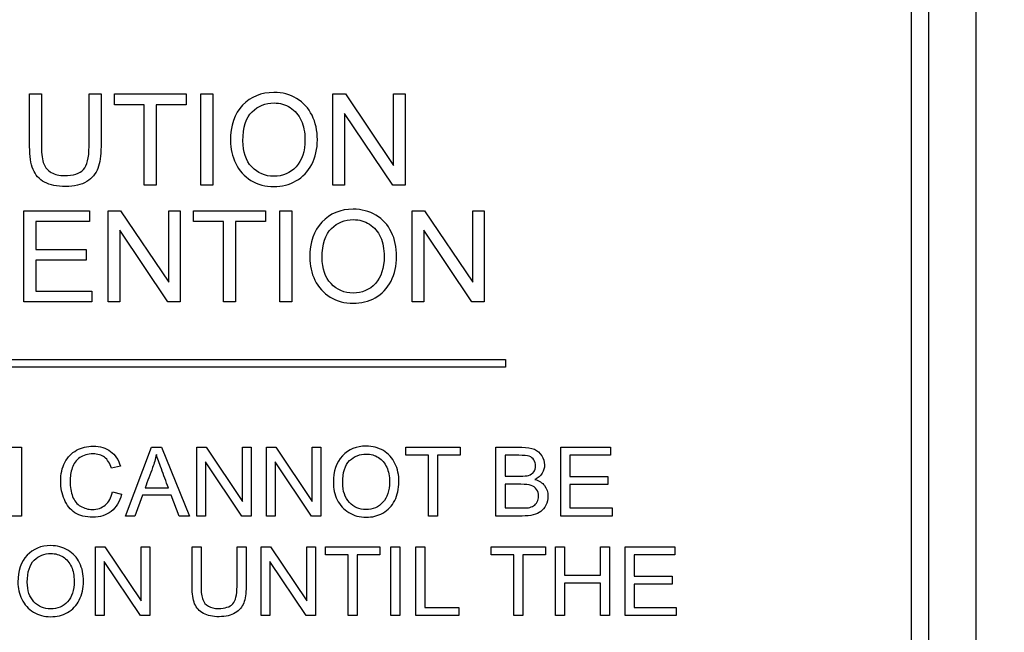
# Model space of a CAD drawing. Header units: inches. Extents: x 2 to 538, y -2 to 358.
# Tile 43 of 121: x 185.613 to 186.92, y 186.239 to 187.053. Entities that reach past the tile are written whole.
import ezdxf
from ezdxf.enums import TextEntityAlignment as Align

# ---------------------------------------------------------------- set-up
doc = ezdxf.new("R2010")
doc.units = ezdxf.units.IN
doc.header["$MEASUREMENT"] = 0
doc.layers.add('Default', color=7, linetype='Continuous')
doc.layers.add('LAB20180', color=7, linetype='Continuous')
doc.styles.add('SEACAD_Times_New_Roman', font='times.ttf')
doc.dimstyles.new('HAMMOND_(STH_-_540x360)', dxfattribs={"dimtxt": 2, "dimasz": 2.5, "dimexe": 1, "dimexo": 1, "dimgap": 0.5, "dimtad": 0, "dimtih": 1, "dimtoh": 1, "dimzin": 0, "dimdsep": 46, "dimtxsty": 'SEACAD_Times_New_Roman', "dimblk1": '_SE_FILLED', "dimblk2": '_SE_FILLED', "dimsah": 1, "dimcen": 1, "dimadec": 0, "dimazin": 0, "dimtfac": 0.8, "dimtofl": 0, "dimtmove": 1, "dimatfit": 3, "dimfxl": 1, "dimtolj": 1, "dimtzin": 0, "dimarcsym": 0})

# ---------------------------------------------------------------- blocks, each defined once
blk = doc.blocks.new('SE')
at = {"layer": 'LAB20180', "color": 7, "linetype": 'Continuous'}
for p, q in [((186.8824, 185.3865), (186.8824, 189.1365)), ((186.7969, 185.5745), (186.7969, 188.9485)), ((186.8199, 185.5745), (186.8199, 188.9485)), ((185.6257, 186.9545), (185.6415, 186.9545)), ((185.7046, 186.9545), (185.7205, 186.9545)), ((185.7382, 186.9403), (185.7382, 186.9545)), ((185.7382, 186.9545), (185.8336, 186.9545)), ((185.8336, 186.9545), (185.8336, 186.9403)), ((185.853, 186.8335), (185.853, 186.9545)), ((185.853, 186.9545), (185.8688, 186.9545)), ((185.8688, 186.9545), (185.8688, 186.8335)), ((186.0285, 186.8335), (186.0285, 186.9545)), ((186.0285, 186.9545), (186.045, 186.9545)), ((186.045, 186.9545), (186.1089, 186.8594)), ((186.1089, 186.8594), (186.1089, 186.9545)), ((186.1089, 186.9545), (186.1243, 186.9545)), ((186.1243, 186.9545), (186.1243, 186.8335)), ((185.7779, 186.9403), (185.7382, 186.9403)), ((185.7779, 186.8335), (185.7779, 186.9403)), ((185.8336, 186.9403), (185.7938, 186.9403)), ((185.7938, 186.9403), (185.7938, 186.8335)), ((186.1079, 186.8335), (186.0438, 186.9286)), ((186.0438, 186.9286), (186.0438, 186.8335)), ((185.7938, 186.8335), (185.7779, 186.8335)), ((185.8688, 186.8335), (185.853, 186.8335)), ((186.0438, 186.8335), (186.0285, 186.8335)), ((186.1243, 186.8335), (186.1079, 186.8335)), ((185.6181, 186.6783), (185.6181, 186.7994)), ((185.6181, 186.7994), (185.7053, 186.7994)), ((185.7053, 186.7994), (185.7053, 186.7852)), ((185.73, 186.6783), (185.73, 186.7994)), ((185.73, 186.7994), (185.7464, 186.7994)), ((185.7464, 186.7994), (185.8104, 186.7043)), ((185.8104, 186.7043), (185.8104, 186.7994)), ((185.8104, 186.7994), (185.8258, 186.7994)), ((185.8258, 186.7994), (185.8258, 186.6783)), ((185.8434, 186.7852), (185.8434, 186.7994)), ((185.8434, 186.7994), (185.9388, 186.7994)), ((185.9388, 186.7994), (185.9388, 186.7852)), ((185.9581, 186.6783), (185.9581, 186.7994)), ((185.9581, 186.7994), (185.9741, 186.7994)), ((185.9741, 186.7994), (185.9741, 186.6783)), ((186.1337, 186.6783), (186.1337, 186.7994)), ((186.1337, 186.7994), (186.1501, 186.7994)), ((186.1501, 186.7994), (186.2142, 186.7043)), ((186.2142, 186.7043), (186.2142, 186.7994)), ((186.2142, 186.7994), (186.2295, 186.7994)), ((186.2295, 186.7994), (186.2295, 186.6783)), ((185.7053, 186.7852), (185.634, 186.7852)), ((185.634, 186.7852), (185.634, 186.748)), ((185.8832, 186.7852), (185.8434, 186.7852)), ((185.8832, 186.6783), (185.8832, 186.7852)), ((185.9388, 186.7852), (185.8991, 186.7852)), ((185.8991, 186.7852), (185.8991, 186.6783)), ((185.8094, 186.6783), (185.7453, 186.7735)), ((185.7453, 186.7735), (185.7453, 186.6783)), ((186.2131, 186.6783), (186.1491, 186.7735)), ((186.1491, 186.7735), (186.1491, 186.6783)), ((185.634, 186.748), (185.7007, 186.748)), ((185.7007, 186.748), (185.7007, 186.7337)), ((185.7007, 186.7337), (185.634, 186.7337)), ((185.634, 186.7337), (185.634, 186.6926)), ((185.634, 186.6926), (185.7081, 186.6926)), ((185.7081, 186.6926), (185.7081, 186.6783)), ((185.7081, 186.6783), (185.6181, 186.6783)), ((185.7453, 186.6783), (185.73, 186.6783)), ((185.8258, 186.6783), (185.8094, 186.6783)), ((185.8991, 186.6783), (185.8832, 186.6783)), ((185.9741, 186.6783), (185.9581, 186.6783)), ((186.1491, 186.6783), (186.1337, 186.6783)), ((186.2295, 186.6783), (186.2131, 186.6783)), ((185.2574, 186.6015), (186.2574, 186.6015)), ((186.2574, 186.6015), (186.2574, 186.5915)), ((186.2574, 186.5915), (185.2574, 186.5915)), ((185.6027, 186.485), (185.6148, 186.485)), ((185.6148, 186.485), (185.6148, 186.3936)), ((185.7528, 186.3936), (185.7877, 186.485)), ((185.7877, 186.485), (185.801, 186.485)), ((185.801, 186.485), (185.8381, 186.3936)), ((185.8477, 186.3936), (185.8477, 186.485)), ((185.8477, 186.485), (185.8601, 186.485)), ((185.8601, 186.485), (185.9085, 186.4131)), ((185.9085, 186.4131), (185.9085, 186.485)), ((185.9085, 186.485), (185.9201, 186.485)), ((185.9201, 186.485), (185.9201, 186.3936)), ((185.9401, 186.3936), (185.9401, 186.485)), ((185.9401, 186.485), (185.9525, 186.485)), ((185.9525, 186.485), (186.0009, 186.4131)), ((186.0009, 186.4131), (186.0009, 186.485)), ((186.0009, 186.485), (186.0124, 186.485)), ((186.0124, 186.485), (186.0124, 186.3936)), ((186.1251, 186.4743), (186.1251, 186.485)), ((186.1251, 186.485), (186.1973, 186.485)), ((186.1973, 186.485), (186.1973, 186.4743)), ((186.2449, 186.3936), (186.2449, 186.485)), ((186.331, 186.3936), (186.331, 186.485)), ((186.331, 186.485), (186.397, 186.485)), ((186.397, 186.485), (186.397, 186.4743)), ((186.1552, 186.4743), (186.1251, 186.4743)), ((186.1552, 186.3936), (186.1552, 186.4743)), ((186.1973, 186.4743), (186.1672, 186.4743)), ((186.1672, 186.4743), (186.1672, 186.3936)), ((186.257, 186.4743), (186.257, 186.4466)), ((186.397, 186.4743), (186.3431, 186.4743)), ((186.3431, 186.4743), (186.3431, 186.4462)), ((185.7462, 186.4599), (185.7344, 186.4571)), ((185.9077, 186.3936), (185.8593, 186.4655)), ((185.8593, 186.4655), (185.8593, 186.3936)), ((186, 186.3936), (185.9517, 186.4655)), ((185.9517, 186.4655), (185.9517, 186.3936)), ((186.3431, 186.4462), (186.3936, 186.4462)), ((186.3936, 186.4462), (186.3936, 186.4354)), ((186.257, 186.4358), (186.257, 186.4043)), ((186.3936, 186.4354), (186.3431, 186.4354)), ((186.3431, 186.4354), (186.3431, 186.4043)), ((185.7357, 186.4256), (185.7477, 186.4225)), ((185.7754, 186.4213), (185.7655, 186.3936)), ((185.8138, 186.4213), (185.7754, 186.4213)), ((185.779, 186.4311), (185.81, 186.4311)), ((185.8243, 186.3936), (185.8138, 186.4213)), ((185.6148, 186.3936), (185.6027, 186.3936)), ((185.7655, 186.3936), (185.7528, 186.3936)), ((185.8381, 186.3936), (185.8243, 186.3936)), ((185.8593, 186.3936), (185.8477, 186.3936)), ((185.9201, 186.3936), (185.9077, 186.3936)), ((185.9517, 186.3936), (185.9401, 186.3936)), ((186.0124, 186.3936), (186, 186.3936)), ((186.1672, 186.3936), (186.1552, 186.3936)), ((186.3991, 186.3936), (186.331, 186.3936)), ((186.3431, 186.4043), (186.3991, 186.4043)), ((186.3991, 186.4043), (186.3991, 186.3936)), ((185.713, 186.2613), (185.713, 186.3528)), ((185.713, 186.3528), (185.7254, 186.3528)), ((185.7254, 186.3528), (185.7737, 186.2809)), ((185.7737, 186.2809), (185.7737, 186.3528)), ((185.7737, 186.3528), (185.7853, 186.3528)), ((185.7853, 186.3528), (185.7853, 186.2613)), ((185.8414, 186.3528), (185.8534, 186.3528)), ((185.9011, 186.3528), (185.9131, 186.3528)), ((185.933, 186.2613), (185.933, 186.3528)), ((185.933, 186.3528), (185.9454, 186.3528)), ((185.9454, 186.3528), (185.9938, 186.2809)), ((185.9938, 186.2809), (185.9938, 186.3528)), ((185.9938, 186.3528), (186.0054, 186.3528)), ((186.0054, 186.3528), (186.0054, 186.2613)), ((186.0187, 186.3421), (186.0187, 186.3528)), ((186.0187, 186.3528), (186.0908, 186.3528)), ((186.0908, 186.3528), (186.0908, 186.3421)), ((186.1055, 186.2613), (186.1055, 186.3528)), ((186.1055, 186.3528), (186.1175, 186.3528)), ((186.1175, 186.3528), (186.1175, 186.2613)), ((186.1385, 186.2613), (186.1385, 186.3528)), ((186.1385, 186.3528), (186.1506, 186.3528)), ((186.1506, 186.3528), (186.1506, 186.2721)), ((186.2386, 186.3421), (186.2386, 186.3528)), ((186.2386, 186.3528), (186.3107, 186.3528)), ((186.3107, 186.3528), (186.3107, 186.3421)), ((186.324, 186.2613), (186.324, 186.3528)), ((186.324, 186.3528), (186.3361, 186.3528)), ((186.3361, 186.3528), (186.3361, 186.3152)), ((186.3837, 186.3152), (186.3837, 186.3528)), ((186.3837, 186.3528), (186.3957, 186.3528)), ((186.3957, 186.3528), (186.3957, 186.2613)), ((186.4163, 186.2613), (186.4163, 186.3528)), ((186.4163, 186.3528), (186.4823, 186.3528)), ((186.4823, 186.3528), (186.4823, 186.3421)), ((186.0488, 186.3421), (186.0187, 186.3421)), ((186.0488, 186.2613), (186.0488, 186.3421)), ((186.0908, 186.3421), (186.0608, 186.3421)), ((186.0608, 186.3421), (186.0608, 186.2613)), ((186.2686, 186.3421), (186.2386, 186.3421)), ((186.2686, 186.2613), (186.2686, 186.3421)), ((186.3107, 186.3421), (186.2807, 186.3421)), ((186.2807, 186.3421), (186.2807, 186.2613)), ((186.4823, 186.3421), (186.4284, 186.3421)), ((186.4284, 186.3421), (186.4284, 186.3139)), ((185.7729, 186.2613), (185.7246, 186.3332)), ((185.7246, 186.3332), (185.7246, 186.2613)), ((185.993, 186.2613), (185.9446, 186.3332)), ((185.9446, 186.3332), (185.9446, 186.2613)), ((186.3361, 186.3152), (186.3837, 186.3152)), ((186.4284, 186.3139), (186.4789, 186.3139)), ((186.4789, 186.3139), (186.4789, 186.3032)), ((186.3837, 186.3044), (186.3361, 186.3044)), ((186.3361, 186.3044), (186.3361, 186.2613)), ((186.3837, 186.2613), (186.3837, 186.3044)), ((186.4789, 186.3032), (186.4284, 186.3032)), ((186.4284, 186.3032), (186.4284, 186.2721)), ((185.7246, 186.2613), (185.713, 186.2613)), ((185.7853, 186.2613), (185.7729, 186.2613)), ((185.9446, 186.2613), (185.933, 186.2613)), ((186.0054, 186.2613), (185.993, 186.2613)), ((186.0608, 186.2613), (186.0488, 186.2613)), ((186.1175, 186.2613), (186.1055, 186.2613)), ((186.1957, 186.2613), (186.1385, 186.2613)), ((186.1506, 186.2721), (186.1957, 186.2721)), ((186.1957, 186.2721), (186.1957, 186.2613)), ((186.2807, 186.2613), (186.2686, 186.2613)), ((186.3361, 186.2613), (186.324, 186.2613)), ((186.3957, 186.2613), (186.3837, 186.2613)), ((186.4844, 186.2613), (186.4163, 186.2613)), ((186.4284, 186.2721), (186.4844, 186.2721)), ((186.4844, 186.2721), (186.4844, 186.2613))]:
    blk.add_line(p, q, dxfattribs=at)
for points, knots in [([(185.7205, 186.9545), (185.7205, 186.9312), (185.7205, 186.9079), (185.7205, 186.8847), (185.7205, 186.8724), (185.7192, 186.8628), (185.7164, 186.8557), (185.7137, 186.8485), (185.7087, 186.8427), (185.6944, 186.8337), (185.685, 186.8315), (185.6621, 186.8315), (185.6528, 186.8334), (185.6456, 186.8373), (185.6384, 186.8412), (185.6333, 186.8469), (185.6303, 186.8543), (185.6272, 186.8616), (185.6257, 186.8718), (185.6257, 186.8847), (185.6257, 186.9079), (185.6257, 186.9312), (185.6257, 186.9545)], [0, 0, 0, 0, 0.229161, 0.229161, 0.229161, 0.325775, 0.325775, 0.325775, 0.415775, 0.415775, 0.505774, 0.505774, 0.59267, 0.59267, 0.59267, 0.669455, 0.669455, 0.669455, 0.770846, 0.770846, 0.770846, 1, 1, 1, 1]), ([(185.7205, 186.9545), (185.7205, 186.9312), (185.7205, 186.9079), (185.7205, 186.8847), (185.7205, 186.8724), (185.7192, 186.8628), (185.7164, 186.8557), (185.7137, 186.8485), (185.7087, 186.8427), (185.6944, 186.8337), (185.685, 186.8315), (185.6621, 186.8315), (185.6528, 186.8334), (185.6456, 186.8373), (185.6384, 186.8412), (185.6333, 186.8469), (185.6303, 186.8543), (185.6272, 186.8616), (185.6257, 186.8718), (185.6257, 186.8847), (185.6257, 186.9079), (185.6257, 186.9312), (185.6257, 186.9545)], [0, 0, 0, 0, 0.229161, 0.229161, 0.229161, 0.325775, 0.325775, 0.325775, 0.415775, 0.415775, 0.505774, 0.505774, 0.59267, 0.59267, 0.59267, 0.669455, 0.669455, 0.669455, 0.770846, 0.770846, 0.770846, 1, 1, 1, 1]), ([(185.6415, 186.9545), (185.6415, 186.9312), (185.6415, 186.908), (185.6415, 186.8847), (185.6415, 186.8742), (185.6425, 186.8665), (185.6445, 186.8615), (185.6465, 186.8566), (185.6497, 186.8527), (185.6545, 186.85), (185.6593, 186.8474), (185.6651, 186.846), (185.6837, 186.846), (185.6921, 186.8487), (185.7021, 186.8593), (185.7046, 186.8695), (185.7046, 186.8847), (185.7046, 186.908), (185.7046, 186.9312), (185.7046, 186.9545)], [0, 0, 0, 0, 0.272314, 0.272314, 0.272314, 0.364418, 0.364418, 0.364418, 0.424903, 0.424903, 0.424903, 0.493173, 0.493173, 0.610438, 0.610438, 0.727704, 0.727704, 0.727704, 1, 1, 1, 1]), ([(185.6415, 186.9545), (185.6415, 186.9312), (185.6415, 186.908), (185.6415, 186.8847), (185.6415, 186.8742), (185.6425, 186.8665), (185.6445, 186.8615), (185.6465, 186.8566), (185.6497, 186.8527), (185.6545, 186.85), (185.6593, 186.8474), (185.6651, 186.846), (185.6837, 186.846), (185.6921, 186.8487), (185.7021, 186.8593), (185.7046, 186.8695), (185.7046, 186.8847), (185.7046, 186.908), (185.7046, 186.9312), (185.7046, 186.9545)], [0, 0, 0, 0, 0.272314, 0.272314, 0.272314, 0.364418, 0.364418, 0.364418, 0.424903, 0.424903, 0.424903, 0.493173, 0.493173, 0.610438, 0.610438, 0.727704, 0.727704, 0.727704, 1, 1, 1, 1]), ([(185.8924, 186.8924), (185.8924, 186.9125), (185.8978, 186.9281), (185.9085, 186.9395), (185.9192, 186.9509), (185.9332, 186.9565), (185.9614, 186.9565), (185.9713, 186.9539), (185.9803, 186.9485), (185.9893, 186.9432), (185.9961, 186.9357), (186.0007, 186.9262), (186.0054, 186.9167), (186.0078, 186.9059), (186.0078, 186.8815), (186.0053, 186.8706), (186.0003, 186.8609), (185.9954, 186.8513), (185.9884, 186.8439), (185.9704, 186.8339), (185.9606, 186.8315), (185.9387, 186.8315), (185.9286, 186.8342), (185.9107, 186.8452), (185.9039, 186.8527), (185.8948, 186.8717), (185.8924, 186.8818), (185.8924, 186.8924)], [0, 0, 0, 0, 0.133447, 0.133447, 0.133447, 0.256218, 0.256218, 0.337096, 0.337096, 0.337096, 0.41739, 0.41739, 0.41739, 0.505072, 0.505072, 0.593922, 0.593922, 0.593922, 0.671214, 0.671214, 0.748505, 0.748505, 0.832337, 0.832337, 0.916168, 0.916168, 1, 1, 1, 1]), ([(185.9089, 186.8921), (185.9089, 186.8775), (185.9128, 186.866), (185.9206, 186.8577), (185.9285, 186.8493), (185.9382, 186.8451), (185.962, 186.8451), (185.9719, 186.8493), (185.9796, 186.8578), (185.9874, 186.8663), (185.9913, 186.8782), (185.9913, 186.9036), (185.9896, 186.9121), (185.983, 186.9268), (185.9782, 186.9325), (185.9717, 186.9365), (185.9654, 186.9405), (185.9582, 186.9426), (185.939, 186.9426), (185.9292, 186.9387), (185.9211, 186.9309), (185.913, 186.9231), (185.9089, 186.9102), (185.9089, 186.8921)], [0, 0, 0, 0, 0.129275, 0.129275, 0.129275, 0.243005, 0.243005, 0.359073, 0.359073, 0.359073, 0.493901, 0.493901, 0.579129, 0.579129, 0.664357, 0.664357, 0.664357, 0.743292, 0.743292, 0.854918, 0.854918, 0.854918, 1, 1, 1, 1]), ([(185.9977, 186.7373), (185.9977, 186.7573), (186.0031, 186.773), (186.0138, 186.7843), (186.0245, 186.7957), (186.0384, 186.8014), (186.0665, 186.8014), (186.0766, 186.7987), (186.0856, 186.7933), (186.0945, 186.788), (186.1013, 186.7806), (186.106, 186.7711), (186.1108, 186.7616), (186.113, 186.7507), (186.113, 186.7264), (186.1105, 186.7155), (186.1007, 186.6961), (186.0937, 186.6888), (186.0847, 186.6838), (186.0756, 186.6788), (186.0658, 186.6764), (186.044, 186.6764), (186.0338, 186.679), (186.0249, 186.6846), (186.016, 186.6901), (186.0092, 186.6976), (186.0045, 186.7071), (185.9999, 186.7165), (185.9977, 186.7266), (185.9977, 186.7373)], [0, 0, 0, 0, 0.133276, 0.133276, 0.133276, 0.256498, 0.256498, 0.337089, 0.337089, 0.337089, 0.417188, 0.417188, 0.417188, 0.50216, 0.50216, 0.588265, 0.588265, 0.67437, 0.67437, 0.67437, 0.752811, 0.752811, 0.837889, 0.837889, 0.837889, 0.91829, 0.91829, 0.91829, 1, 1, 1, 1]), ([(186.0141, 186.737), (186.0141, 186.7224), (186.0181, 186.7109), (186.0259, 186.7026), (186.0337, 186.6942), (186.0434, 186.69), (186.0673, 186.69), (186.0772, 186.6942), (186.0926, 186.7111), (186.0965, 186.7231), (186.0965, 186.7485), (186.0949, 186.757), (186.0916, 186.7643), (186.0883, 186.7717), (186.0834, 186.7773), (186.077, 186.7814), (186.0706, 186.7855), (186.0635, 186.7875), (186.0442, 186.7875), (186.0345, 186.7836), (186.0264, 186.7758), (186.0183, 186.768), (186.0141, 186.7551), (186.0141, 186.737)], [0, 0, 0, 0, 0.12936, 0.12936, 0.12936, 0.25362, 0.25362, 0.379572, 0.379572, 0.505523, 0.505523, 0.58514, 0.58514, 0.58514, 0.664225, 0.664225, 0.664225, 0.743181, 0.743181, 0.854837, 0.854837, 0.854837, 1, 1, 1, 1]), ([(185.7477, 186.4225), (185.7452, 186.4126), (185.7406, 186.4051), (185.7275, 186.3946), (185.7194, 186.392), (185.7001, 186.392), (185.692, 186.394), (185.6859, 186.398), (185.6797, 186.4021), (185.675, 186.4079), (185.6718, 186.4155), (185.6687, 186.4231), (185.667, 186.4312), (185.667, 186.4494), (185.6688, 186.4578), (185.6761, 186.4719), (185.6813, 186.4773), (185.688, 186.481), (185.6947, 186.4846), (185.702, 186.4865), (185.7192, 186.4865), (185.7269, 186.4841), (185.7332, 186.4795), (185.7394, 186.4749), (185.7438, 186.4683), (185.7462, 186.4599)], [0, 0, 0, 0, 0.104784, 0.104784, 0.209567, 0.209567, 0.317021, 0.317021, 0.317021, 0.409636, 0.409636, 0.409636, 0.50368, 0.50368, 0.606274, 0.606274, 0.708868, 0.708868, 0.708868, 0.799876, 0.799876, 0.902518, 0.902518, 0.902518, 1, 1, 1, 1]), ([(186.029, 186.4381), (186.029, 186.4532), (186.0331, 186.465), (186.0411, 186.4737), (186.0492, 186.4823), (186.0598, 186.4865), (186.081, 186.4865), (186.0886, 186.4845), (186.0954, 186.4805), (186.1022, 186.4765), (186.1072, 186.4708), (186.1108, 186.4636), (186.1144, 186.4564), (186.1161, 186.4482), (186.1161, 186.4298), (186.1142, 186.4216), (186.1068, 186.407), (186.1015, 186.4014), (186.0947, 186.3976), (186.0878, 186.3938), (186.0805, 186.392), (186.064, 186.392), (186.0563, 186.3941), (186.0428, 186.4024), (186.0377, 186.4081), (186.0341, 186.4152), (186.0306, 186.4224), (186.029, 186.43), (186.029, 186.4381)], [0, 0, 0, 0, 0.133435, 0.133435, 0.133435, 0.256543, 0.256543, 0.337059, 0.337059, 0.337059, 0.417323, 0.417323, 0.417323, 0.502276, 0.502276, 0.588361, 0.588361, 0.674447, 0.674447, 0.674447, 0.751393, 0.751393, 0.834851, 0.834851, 0.918308, 0.918308, 0.918308, 1, 1, 1, 1]), ([(186.2449, 186.485), (186.2563, 186.485), (186.2677, 186.485), (186.2791, 186.485), (186.2861, 186.485), (186.2917, 186.4841), (186.2959, 186.4823), (186.3002, 186.4804), (186.3034, 186.4776), (186.3058, 186.4737), (186.3081, 186.4698), (186.3094, 186.4658), (186.3094, 186.4577), (186.3083, 186.4541), (186.3041, 186.4471), (186.3009, 186.4444), (186.2967, 186.4423)], [0, 0, 0, 0, 0.335897, 0.335897, 0.335897, 0.504144, 0.504144, 0.504144, 0.634665, 0.634665, 0.634665, 0.762625, 0.762625, 0.881313, 0.881313, 1, 1, 1, 1]), ([(185.7344, 186.4571), (185.7323, 186.4637), (185.7292, 186.4686), (185.7211, 186.4747), (185.716, 186.4762), (185.7029, 186.4762), (185.697, 186.4745), (185.6923, 186.4712), (185.6875, 186.4678), (185.6842, 186.4633), (185.6823, 186.4575), (185.6804, 186.4519), (185.6794, 186.446), (185.6794, 186.4322), (185.6806, 186.4255), (185.6828, 186.4196), (185.6851, 186.4138), (185.6886, 186.4095), (185.6934, 186.4067), (185.6982, 186.4038), (185.7034, 186.4023), (185.7157, 186.4023), (185.7214, 186.4043), (185.7308, 186.4121), (185.734, 186.4179), (185.7357, 186.4256)], [0, 0, 0, 0, 0.092496, 0.092496, 0.184992, 0.184992, 0.290309, 0.290309, 0.290309, 0.385664, 0.385664, 0.385664, 0.479089, 0.479089, 0.59988, 0.59988, 0.59988, 0.694276, 0.694276, 0.694276, 0.782596, 0.782596, 0.891298, 0.891298, 1, 1, 1, 1]), ([(185.794, 186.4756), (185.7927, 186.4696), (185.791, 186.4637), (185.789, 186.458), (185.7859, 186.449), (185.7823, 186.4401), (185.779, 186.4311)], [0, 0, 0, 0, 0.389821, 0.389821, 0.389821, 1, 1, 1, 1]), ([(185.81, 186.4311), (185.8068, 186.4396), (185.8037, 186.448), (185.8006, 186.4564), (185.7977, 186.4641), (185.7955, 186.4705), (185.794, 186.4756)], [0, 0, 0, 0, 0.572051, 0.572051, 0.572051, 1, 1, 1, 1]), ([(186.0414, 186.4378), (186.0414, 186.4268), (186.0444, 186.4181), (186.0503, 186.4118), (186.0562, 186.4055), (186.0635, 186.4023), (186.0816, 186.4023), (186.089, 186.4055), (186.1007, 186.4183), (186.1037, 186.4274), (186.1037, 186.4465), (186.1024, 186.453), (186.0999, 186.4585), (186.0974, 186.4641), (186.0937, 186.4684), (186.0889, 186.4714), (186.0841, 186.4745), (186.0787, 186.476), (186.0642, 186.476), (186.0568, 186.4731), (186.0506, 186.4672), (186.0445, 186.4613), (186.0414, 186.4515), (186.0414, 186.4378)], [0, 0, 0, 0, 0.12936, 0.12936, 0.12936, 0.253622, 0.253622, 0.379574, 0.379574, 0.505526, 0.505526, 0.585143, 0.585143, 0.585143, 0.664256, 0.664256, 0.664256, 0.743199, 0.743199, 0.854836, 0.854836, 0.854836, 1, 1, 1, 1]), ([(186.257, 186.4466), (186.2636, 186.4466), (186.2702, 186.4466), (186.2768, 186.4466), (186.2821, 186.4466), (186.2859, 186.4469), (186.2883, 186.4476), (186.2913, 186.4486), (186.2937, 186.4501), (186.2952, 186.4522), (186.2967, 186.4543), (186.2976, 186.457), (186.2976, 186.4633), (186.2968, 186.4659), (186.2954, 186.4683), (186.294, 186.4705), (186.2918, 186.4721), (186.2892, 186.473), (186.2864, 186.4739), (186.2818, 186.4743), (186.2752, 186.4743), (186.2691, 186.4743), (186.2631, 186.4743), (186.257, 186.4743)], [0, 0, 0, 0, 0.203788, 0.203788, 0.203788, 0.323148, 0.323148, 0.323148, 0.410253, 0.410253, 0.410253, 0.500144, 0.500144, 0.584947, 0.584947, 0.584947, 0.667241, 0.667241, 0.667241, 0.81188, 0.81188, 0.81188, 1, 1, 1, 1]), ([(186.2967, 186.4423), (186.3022, 186.4406), (186.3065, 186.4379), (186.3094, 186.434), (186.3124, 186.4301), (186.3139, 186.4254), (186.3139, 186.4158), (186.313, 186.4118), (186.3111, 186.4081), (186.3093, 186.4044), (186.3071, 186.4016), (186.3044, 186.3996), (186.3018, 186.3976), (186.2985, 186.3961), (186.2945, 186.395), (186.2905, 186.394), (186.2856, 186.3936), (186.2797, 186.3936), (186.2681, 186.3936), (186.2565, 186.3936), (186.2449, 186.3936)], [0, 0, 0, 0, 0.135423, 0.135423, 0.135423, 0.266636, 0.266636, 0.373717, 0.373717, 0.373717, 0.469322, 0.469322, 0.469322, 0.565896, 0.565896, 0.565896, 0.69561, 0.69561, 0.69561, 1, 1, 1, 1]), ([(186.257, 186.4043), (186.2646, 186.4043), (186.2721, 186.4043), (186.2797, 186.4043), (186.2837, 186.4043), (186.2864, 186.4044), (186.288, 186.4047), (186.2908, 186.4052), (186.2931, 186.406), (186.295, 186.4072), (186.2969, 186.4083), (186.2984, 186.4101), (186.2996, 186.4123), (186.3007, 186.4146), (186.3014, 186.4171), (186.3014, 186.4235), (186.3006, 186.4264), (186.2988, 186.429), (186.2971, 186.4315), (186.2946, 186.4333), (186.2884, 186.4353), (186.2839, 186.4358), (186.2781, 186.4358), (186.2711, 186.4358), (186.264, 186.4358), (186.257, 186.4358)], [0, 0, 0, 0, 0.213146, 0.213146, 0.213146, 0.290843, 0.290843, 0.290843, 0.360798, 0.360798, 0.360798, 0.425785, 0.425785, 0.425785, 0.501372, 0.501372, 0.589557, 0.589557, 0.589557, 0.695887, 0.695887, 0.802217, 0.802217, 0.802217, 1, 1, 1, 1]), ([(185.6101, 186.3058), (185.6101, 186.3209), (185.6142, 186.3328), (185.6223, 186.3414), (185.6304, 186.35), (185.6409, 186.3543), (185.6622, 186.3543), (185.6698, 186.3523), (185.6765, 186.3482), (185.6833, 186.3441), (185.6885, 186.3386), (185.692, 186.3314), (185.6956, 186.3242), (185.6973, 186.316), (185.6973, 186.2976), (185.6954, 186.2893), (185.688, 186.2747), (185.6827, 186.2692), (185.6759, 186.2654), (185.669, 186.2616), (185.6616, 186.2598), (185.6451, 186.2598), (185.6375, 186.2618), (185.6307, 186.266), (185.624, 186.2702), (185.6188, 186.2758), (185.6154, 186.283), (185.6119, 186.2902), (185.6101, 186.2978), (185.6101, 186.3058)], [0, 0, 0, 0, 0.133288, 0.133288, 0.133288, 0.256521, 0.256521, 0.337119, 0.337119, 0.337119, 0.417249, 0.417249, 0.417249, 0.502221, 0.502221, 0.588326, 0.588326, 0.674431, 0.674431, 0.674431, 0.752879, 0.752879, 0.837964, 0.837964, 0.837964, 0.918255, 0.918255, 0.918255, 1, 1, 1, 1]), ([(185.9131, 186.3528), (185.9131, 186.3352), (185.9131, 186.3175), (185.9131, 186.2999), (185.9131, 186.2907), (185.912, 186.2834), (185.91, 186.2781), (185.9079, 186.2727), (185.9042, 186.2683), (185.8933, 186.2615), (185.8862, 186.2598), (185.8689, 186.2598), (185.8619, 186.2613), (185.8565, 186.2642), (185.851, 186.2671), (185.8472, 186.2715), (185.8448, 186.277), (185.8425, 186.2826), (185.8414, 186.2903), (185.8414, 186.2999), (185.8414, 186.3175), (185.8414, 186.3352), (185.8414, 186.3528)], [0, 0, 0, 0, 0.229406, 0.229406, 0.229406, 0.325749, 0.325749, 0.325749, 0.415354, 0.415354, 0.50496, 0.50496, 0.592698, 0.592698, 0.592698, 0.669456, 0.669456, 0.669456, 0.770584, 0.770584, 0.770584, 1, 1, 1, 1]), ([(185.9131, 186.3528), (185.9131, 186.3352), (185.9131, 186.3175), (185.9131, 186.2999), (185.9131, 186.2907), (185.912, 186.2834), (185.91, 186.2781), (185.9079, 186.2727), (185.9042, 186.2683), (185.8933, 186.2615), (185.8862, 186.2598), (185.8689, 186.2598), (185.8619, 186.2613), (185.8565, 186.2642), (185.851, 186.2671), (185.8472, 186.2715), (185.8448, 186.277), (185.8425, 186.2826), (185.8414, 186.2903), (185.8414, 186.2999), (185.8414, 186.3175), (185.8414, 186.3352), (185.8414, 186.3528)], [0, 0, 0, 0, 0.229406, 0.229406, 0.229406, 0.325749, 0.325749, 0.325749, 0.415354, 0.415354, 0.50496, 0.50496, 0.592698, 0.592698, 0.592698, 0.669456, 0.669456, 0.669456, 0.770584, 0.770584, 0.770584, 1, 1, 1, 1]), ([(185.8534, 186.3528), (185.8534, 186.3352), (185.8534, 186.3176), (185.8534, 186.3001), (185.8534, 186.2921), (185.8541, 186.2862), (185.8556, 186.2825), (185.857, 186.2787), (185.8596, 186.2758), (185.8632, 186.2738), (185.8668, 186.2718), (185.8712, 186.2707), (185.8764, 186.2708), (185.8852, 186.2709), (185.8916, 186.2727), (185.8954, 186.2768), (185.8992, 186.2809), (185.9011, 186.2886), (185.9011, 186.3001), (185.9011, 186.3176), (185.9011, 186.3352), (185.9011, 186.3528)], [0, 0, 0, 0, 0.272277, 0.272277, 0.272277, 0.364295, 0.364295, 0.364295, 0.425023, 0.425023, 0.425023, 0.495541, 0.495541, 0.495541, 0.601576, 0.601576, 0.601576, 0.727751, 0.727751, 0.727751, 1, 1, 1, 1]), ([(185.8534, 186.3528), (185.8534, 186.3352), (185.8534, 186.3176), (185.8534, 186.3001), (185.8534, 186.2921), (185.8541, 186.2862), (185.8556, 186.2825), (185.857, 186.2787), (185.8596, 186.2758), (185.8632, 186.2738), (185.8668, 186.2718), (185.8712, 186.2707), (185.8764, 186.2708), (185.8852, 186.2709), (185.8916, 186.2727), (185.8954, 186.2768), (185.8992, 186.2809), (185.9011, 186.2886), (185.9011, 186.3001), (185.9011, 186.3176), (185.9011, 186.3352), (185.9011, 186.3528)], [0, 0, 0, 0, 0.272277, 0.272277, 0.272277, 0.364295, 0.364295, 0.364295, 0.425023, 0.425023, 0.425023, 0.495541, 0.495541, 0.495541, 0.601576, 0.601576, 0.601576, 0.727751, 0.727751, 0.727751, 1, 1, 1, 1]), ([(185.6226, 186.3056), (185.6226, 186.2946), (185.6255, 186.2859), (185.6314, 186.2796), (185.6374, 186.2733), (185.6447, 186.2701), (185.6627, 186.2701), (185.6702, 186.2733), (185.6819, 186.2861), (185.6848, 186.2951), (185.6848, 186.3143), (185.6836, 186.3208), (185.6811, 186.3263), (185.6786, 186.3319), (185.6749, 186.3361), (185.6701, 186.3392), (185.6653, 186.3423), (185.6599, 186.3438), (185.6453, 186.3438), (185.638, 186.3408), (185.6318, 186.3349), (185.6257, 186.3291), (185.6226, 186.3193), (185.6226, 186.3056)], [0, 0, 0, 0, 0.129361, 0.129361, 0.129361, 0.253622, 0.253622, 0.379575, 0.379575, 0.505527, 0.505527, 0.585145, 0.585145, 0.585145, 0.66423, 0.66423, 0.66423, 0.743184, 0.743184, 0.854836, 0.854836, 0.854836, 1, 1, 1, 1])]:
    blk.add_open_spline(points, degree=3, knots=knots, dxfattribs=at)
blk = doc.blocks.new('DMBLK4830')
at = {"layer": 'Default', "linetype": 'Continuous'}
for points in [[(198.3881, 199.4608), (197.9714, 201.9608), (197.5548, 199.4608)], [(198.3881, 184.491), (197.5548, 184.491), (197.9714, 181.991)]]:
    blk.add_hatch(color=7, dxfattribs=at).paths.add_polyline_path(points)
at = {"layer": 'Default', "color": 7, "linetype": 'Continuous'}
for p, q in [((191.6054, 201.9608), (198.9714, 201.9608)), ((197.9714, 201.9608), (197.9714, 193.6759)), ((197.9714, 190.9759), (197.9714, 181.991)), ((186.8474, 181.991), (198.9714, 181.991))]:
    blk.add_line(p, q, dxfattribs=at)
at = {"layer": 'Default', "color": 7, "linetype": 'Continuous', "style": 'SEACAD_Times_New_Roman'}
blk.add_text('19.97', height=2, dxfattribs=at).set_placement((194.5591, 192.9759), align=Align.TOP_LEFT)
blk = doc.blocks.new('_SE_FILLED')
at = {"color": 0}
blk.add_line((0, 0), (-1, 0), dxfattribs=at)
blk.add_solid([(0, 0), (-1, -0.1665), (-1, 0.1665), (0, 0)], dxfattribs=at)

msp = doc.modelspace()

# ---------------------------------------------------------------- block references
at = {"layer": 'Default'}
msp.add_blockref('SE', (0, 0), dxfattribs=at)

# ---------------------------------------------------------------- dimensions: what is measured, and where the dimension line sits
at = {"layer": 'Default', "color": 7, "linetype": 'Continuous'}
dim = msp.add_linear_dim(base=(197.9714, 181.991), p1=(190.6054, 201.9608), p2=(185.8474, 181.991), angle=90, text='\\A1;<>', dimstyle='HAMMOND_(STH_-_540x360)', override={"dimtmove": 0}, dxfattribs=at)
dim.commit()
dim.dimension.update_dxf_attribs({"geometry": 'DMBLK4830', "text_midpoint": (197.9714, 191.9759), "dimtype": 160})

doc.saveas('drawing.dxf')
